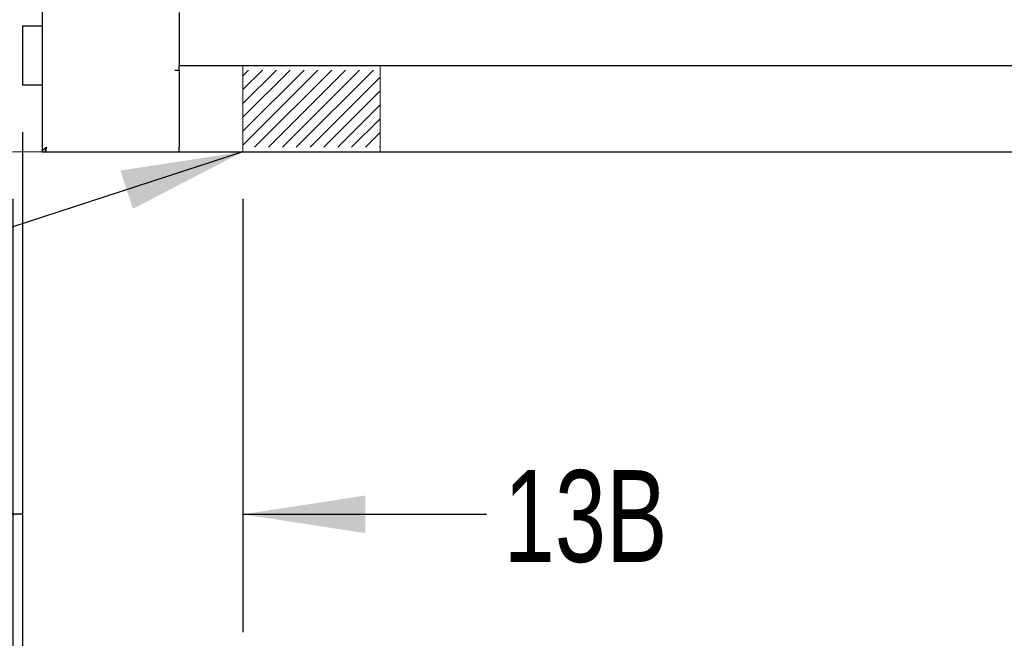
# Model space of a CAD drawing. Header units: inches. Extents: x 35 to 165, y 14 to 115.
# Tile 3 of 48: x 55.4 to 67.96, y 24.56 to 32.45. Entities that reach past the tile are written whole.
import ezdxf

# ---------------------------------------------------------------- set-up
doc = ezdxf.new("R2010")
doc.units = ezdxf.units.IN
doc.header["$LTSCALE"] = 12
doc.header["$MEASUREMENT"] = 0
doc.linetypes.add('HIDDEN', pattern=[0.075, 0.05, -0.025])
doc.layers.add('FORMAT', color=7, linetype='Continuous')
doc.styles.add('SLDTEXTSTYLE0', font='TXT', dxfattribs={"width": 0.75})
doc.dimstyles.new('SLDDIMSTYLE0', dxfattribs={"dimtxt": 1.17, "dimasz": 1.56, "dimexe": 0, "dimexo": 0.0625, "dimgap": 0.2925, "dimtad": 0, "dimtih": 1, "dimtoh": 1, "dimdec": 3, "dimrnd": 1e-09, "dimzin": 12, "dimdsep": 46, "dimlunit": 5, "dimtxsty": 'SLDTEXTSTYLE0', "dimsah": 1, "dimcen": 0.09, "dimadec": 0, "dimazin": 3, "dimtfac": 1, "dimtdec": 3, "dimtmove": 0, "dimatfit": 0, "dimfxl": 1, "dimfrac": 2, "dimtolj": 1, "dimtzin": 12, "dimarcsym": 0})
doc.dimstyles.new('SLDDIMSTYLE1', dxfattribs={"dimtxt": 1.17, "dimasz": 1.56, "dimexe": 0, "dimexo": 0.0625, "dimgap": 0.2925, "dimtad": 0, "dimtih": 1, "dimtoh": 1, "dimdec": 3, "dimrnd": 1e-09, "dimzin": 12, "dimdsep": 46, "dimlunit": 5, "dimtxsty": 'SLDTEXTSTYLE0', "dimsah": 1, "dimcen": 0.09, "dimadec": 0, "dimazin": 3, "dimtfac": 1, "dimtdec": 3, "dimtofl": 0, "dimtmove": 0, "dimatfit": 3, "dimfxl": 1, "dimfrac": 2, "dimtolj": 1, "dimtzin": 12, "dimarcsym": 0})
doc.dimstyles.new('SLDDIMSTYLE2', dxfattribs={"dimtxt": 0.18, "dimasz": 1.56, "dimexe": 0, "dimexo": 0.0625, "dimgap": 0, "dimtad": 0, "dimtih": 1, "dimtoh": 1, "dimdec": 0, "dimrnd": 1e-09, "dimzin": 0, "dimdsep": 46, "dimlunit": 5, "dimtxsty": 'Standard', "dimsah": 1, "dimcen": 0.09, "dimadec": 0, "dimazin": 0, "dimtfac": 1.56, "dimtdec": 0, "dimtofl": 0, "dimtmove": 0, "dimatfit": 3, "dimfxl": 1, "dimfrac": 2, "dimtolj": 1, "dimtzin": 0, "dimarcsym": 0})

# ---------------------------------------------------------------- blocks, each defined once
blk = doc.blocks.new('_D')
at = {"layer": 'FORMAT'}
for p, q in [((55.438, 31.014), (55.438, 24.643)), ((58.25, 30.164), (58.25, 24.643)), ((55.438, 26.143), (52.438, 26.143)), ((58.25, 26.143), (61.356, 26.143))]:
    blk.add_line(p, q, dxfattribs=at)
for points in [[(55.438, 26.143), (53.878, 26.383), (53.878, 25.903)], [(58.25, 26.143), (59.81, 25.903), (59.81, 26.383)]]:
    blk.add_solid(points, dxfattribs=at)
at = {"layer": 'FORMAT', "insert": (61.576, 26.706), "char_height": 1.17, "attachment_point": 1, "style": 'SLDTEXTSTYLE0'}
blk.add_mtext('13B', dxfattribs=at)
blk = doc.blocks.new('_D_2')
at = {"layer": 'FORMAT'}
for p, q in [((55.313, 30.164), (55.313, 18.866)), ((79.313, 30.164), (79.313, 18.866)), ((55.313, 20.366), (66.203, 20.366)), ((79.313, 20.366), (68.422, 20.366))]:
    blk.add_line(p, q, dxfattribs=at)
for points in [[(55.313, 20.366), (56.873, 20.126), (56.873, 20.606)], [(79.313, 20.366), (77.753, 20.606), (77.753, 20.126)]]:
    blk.add_solid(points, dxfattribs=at)
at = {"layer": 'FORMAT', "insert": (66.423, 20.928), "char_height": 1.17, "attachment_point": 1, "style": 'SLDTEXTSTYLE0'}
blk.add_mtext('5B', dxfattribs=at)
blk = doc.blocks.new('_D_3')
at = {"layer": 'FORMAT'}
for p, q in [((55.438, 31.014), (55.438, 21.7)), ((79.188, 31.014), (79.188, 21.7)), ((55.438, 23.2), (66.203, 23.2)), ((79.188, 23.2), (68.422, 23.2))]:
    blk.add_line(p, q, dxfattribs=at)
for points in [[(55.438, 23.2), (56.998, 22.96), (56.998, 23.44)], [(79.188, 23.2), (77.628, 23.44), (77.628, 22.96)]]:
    blk.add_solid(points, dxfattribs=at)
at = {"layer": 'FORMAT', "insert": (66.423, 23.763), "char_height": 1.17, "attachment_point": 1, "style": 'SLDTEXTSTYLE0'}
blk.add_mtext('2B', dxfattribs=at)

msp = doc.modelspace()

# ---------------------------------------------------------------- hatches: boundary and pattern name
at = {"layer": 'FORMAT'}
h = msp.add_hatch(dxfattribs=at)
h.set_pattern_fill('ANSI31', color=256, style=0)
h.paths.add_polyline_path([(60.0003, 30.8221), (60.0003, 31.8061), (58.2503, 31.8061), (58.2503, 30.8221)], flags=0)

# ---------------------------------------------------------------- linework, layer by layer
at = {"color": 7, "linetype": 'Continuous', "lineweight": 25}
for p, q in [((55.6878, 41.9525), (55.6878, 30.7641)), ((57.4378, 32.5391), (57.4378, 31.8641)), ((55.4378, 32.3641), (55.4378, 31.6141)), ((55.5078, 32.3641), (55.4378, 32.3641)), ((55.6878, 32.3641), (55.5078, 32.3641)), ((57.4378, 31.8021), (57.3798, 31.8021)), ((57.4378, 31.8641), (77.1878, 31.8641)), ((57.4378, 31.8061), (57.4378, 31.8641)), ((57.4378, 31.8061), (57.4378, 30.8221)), ((57.4378, 31.8021), (57.4378, 30.8221)), ((55.5078, 31.6141), (55.4378, 31.6141)), ((55.6878, 31.6141), (55.5078, 31.6141)), ((55.7308, 30.7641), (55.7308, 30.7882)), ((57.4378, 30.7641), (57.4378, 30.8221)), ((55.6878, 30.7641), (55.7258, 30.7641)), ((55.7308, 30.7641), (57.4378, 30.7641)), ((57.4378, 30.7641), (77.1878, 30.7641))]:
    msp.add_line(p, q, dxfattribs=at)
for points, knots in [([(55.7458, 30.8221), (55.7381, 30.8171), (55.7226, 30.8073), (55.7032, 30.7925), (55.6902, 30.7781), (55.6886, 30.7686), (55.6878, 30.7641)], [0, 0, 0, 0, 0.2547198, 0.5096117, 0.7645047, 1, 1, 1, 1]), ([(55.7458, 30.8221), (55.7411, 30.8133), (55.7316, 30.7957), (55.7261, 30.7764), (55.7259, 30.7658), (55.7258, 30.7641)], [0, 0, 0, 0, 0.4529353, 0.9086485, 1, 1, 1, 1])]:
    msp.add_open_spline(points, degree=3, knots=knots, dxfattribs=at)
for points in [[(55.7308, 30.7641), (55.7321, 30.7649), (55.7346, 30.7667), (55.7383, 30.7801), (55.7421, 30.7993), (55.7446, 30.8145), (55.7458, 30.8221)], [(55.7308, 30.8021), (55.7321, 30.8024), (55.7346, 30.803), (55.7383, 30.8076), (55.7421, 30.8142), (55.7446, 30.8194), (55.7458, 30.8221)]]:
    msp.add_open_spline(points, degree=3, dxfattribs=at)
at = {"layer": 'FORMAT', "lineweight": 18}
for p, q in [((58.2503, 30.7641), (58.2503, 31.8641)), ((58.2503, 31.8641), (60.0003, 31.8641)), ((60.0003, 30.7641), (60.0003, 31.8641)), ((58.2503, 30.7641), (60.0003, 30.7641))]:
    msp.add_line(p, q, dxfattribs=at)
at = {"layer": 'FORMAT', "linetype": 'HIDDEN', "lineweight": 18}
msp.add_line((55.3128, 30.7641), (79.3128, 30.7641), dxfattribs=at)

# ---------------------------------------------------------------- dimensions: what is measured, and where the dimension line sits
at = {"layer": 'FORMAT'}
for base, p1, p2, text, dimstyle, picture, middle in [((58.2503, 26.143), (55.4378, 31.6141), (58.2503, 30.7641), '13B', 'SLDDIMSTYLE0', '_D', (62.9025, 26.143)), ((79.1878, 23.2004), (55.4378, 31.6141), (79.1878, 31.6141), '2B', 'SLDDIMSTYLE1', '_D_3', (67.3128, 23.2004)), ((79.3128, 20.3658), (55.3128, 30.7641), (79.3128, 30.7641), '5B', 'SLDDIMSTYLE1', '_D_2', (67.3128, 20.3658))]:
    dim = msp.add_linear_dim(base=base, p1=p1, p2=p2, text=text, dimstyle=dimstyle, dxfattribs=at)
    dim.commit()
    dim.dimension.update_dxf_attribs({"geometry": picture, "text_midpoint": middle, "dimtype": 160})

# ---------------------------------------------------------------- leaders
msp.add_leader([(58.2503, 30.7641), (52.7845, 28.9867), (51.2845, 28.9867)], dimstyle='SLDDIMSTYLE2', dxfattribs=at)

doc.saveas('drawing.dxf')
